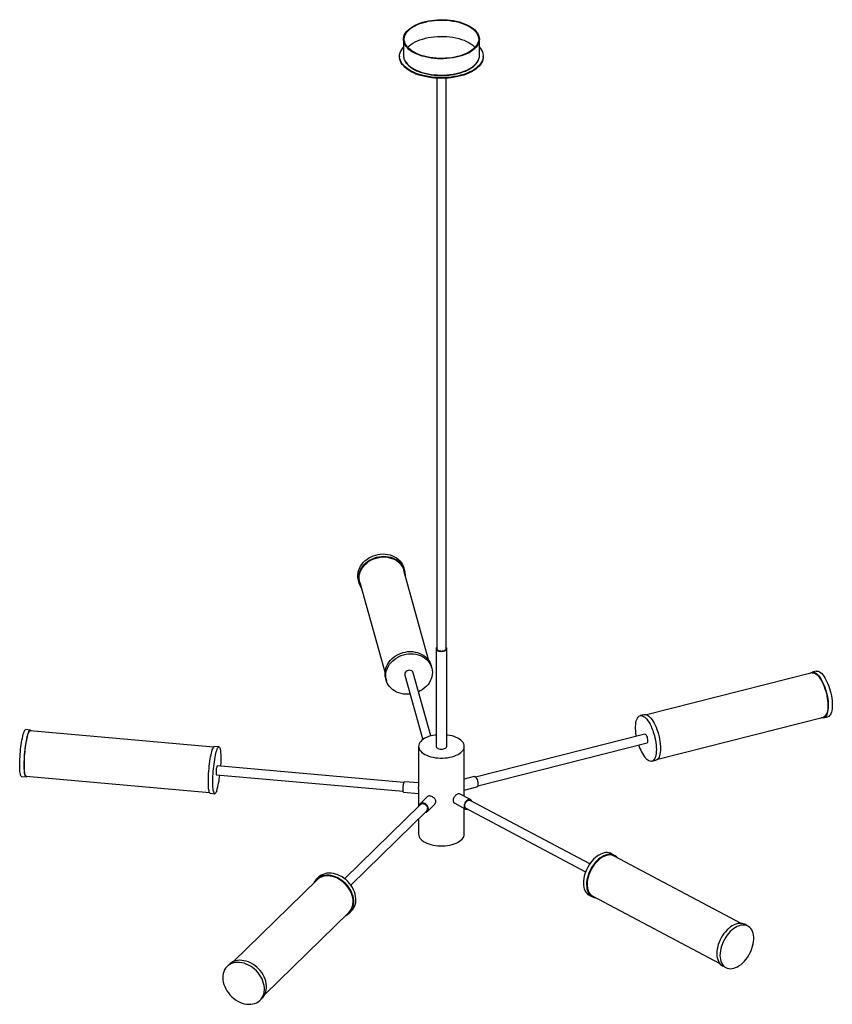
# Paper-space layout '_Trimétrica' of a CAD drawing. Header units: millimetres. Extents: x -555 to 514, y -224 to 1072.
import ezdxf

# ---------------------------------------------------------------- set-up
doc = ezdxf.new("R2010")
doc.units = ezdxf.units.MM

psp = doc.layouts.new('_Trimétrica')

# ---------------------------------------------------------------- linework, layer by layer
at = {"color": 7, "linetype": 'Continuous', "lineweight": 25}
for p, q in [((-50, 1046.6), (-50, 1025.2)), ((50, 1025.2), (50, 1046.6)), ((-55, 1024.3), (-55, 1023.5)), ((55, 1023.5), (55, 1024.3)), ((-6, 995.3), (-6, 244.3)), ((6, 244.3), (6, 995.3)), ((-48.7, 347.6), (-49.5, 350.7)), ((-16.4, 228.3), (-49.6, 347.3)), ((-109.3, 334), (-108.4, 330.9)), ((-107.4, 331.2), (-74.2, 212.2)), ((-7, 244.3), (-7, 115.7)), ((7, 115.7), (7, 244.3)), ((-12.8, 219.1), (-13.7, 222.2)), ((-48.3, 209.2), (-24.7, 124.5)), ((-13.9, 129.4), (-37.1, 212.4)), ((488, 212.4), (270.1, 157.2)), ((493.1, 214.7), (487.8, 213.3)), ((-73.4, 205.5), (-72.5, 202.5)), ((267, 157.4), (261.6, 156.1)), ((284.8, 99), (502.7, 154.2)), ((503, 153.2), (508.4, 154.6)), ((-541.2, 137.2), (-547.1, 137.8)), ((-300, 114.7), (-541.2, 136.2)), ((267.8, 131.7), (44.8, 75.2)), ((47.7, 63.9), (270.7, 120.4)), ((-292.9, 115.1), (-298.8, 115.6)), ((-30, 115.7), (-30, 61.8)), ((30, 49.9), (30, 115.7)), ((276.8, 96), (282.2, 97.3)), ((-296.1, 78.4), (-50.3, 56.5)), ((-49.3, 68.1), (-295.1, 90)), ((-552.6, 76), (-546.7, 75.5)), ((-546.6, 76.5), (-305.3, 55)), ((-30, 67.6), (-48.6, 69.2)), ((43.2, 76), (30, 72.7)), ((-304.3, 53.9), (-298.4, 53.3)), ((-49.9, 55.3), (-30, 53.5)), ((-30, 53.8), (-30, 36.8)), ((38.1, 45.6), (23.9, 53.1)), ((30, 58.2), (46.6, 62.4)), ((-27.4, 39.3), (-127.6, -58.5)), ((-18.7, 49.4), (-28.2, 40.1)), ((-18.4, 30.1), (-8.9, 39.4)), ((17.4, 40.7), (31.6, 33.2)), ((195.3, -39), (37.6, 44.6)), ((-119.4, -66.9), (-19.2, 30.9)), ((30, 0), (30, 34)), ((32.1, 34.2), (189.8, -49.4)), ((-30, 20.4), (-30, 0)), ((227.8, -27.8), (223.6, -25.6)), ((394.5, -117.3), (227.3, -28.7)), ((-163.8, -60.1), (-274.3, -168)), ((-161.7, -56.6), (-164.5, -59.3)), ((194.6, -80.3), (198.7, -82.6)), ((199.2, -81.7), (366.4, -170.3)), ((-232.4, -210.9), (-121.9, -103)), ((-121.2, -103.7), (-118.4, -101)), ((403.4, -120.9), (399.2, -118.6)), ((-279.3, -171.4), (-282.1, -174.1)), ((370.2, -173.4), (374.4, -175.6)), ((-238.8, -218.5), (-236, -215.8))]:
    psp.add_line(p, q, dxfattribs=at)
at = {"color": 7, "linetype": 'Continuous', "lineweight": 25, "flags": 128}
for points in [[(23.3, 1069.4), (27, 1068.3), (30.4, 1067.1), (33.6, 1065.7), (36.6, 1064.2), (39.3, 1062.5), (41.8, 1060.8), (43.9, 1058.9), (45.8, 1057), (47.3, 1055), (48.5, 1052.9), (49.3, 1050.8), (49.8, 1048.7), (50, 1046.5), (49.8, 1044.3), (49.3, 1042.2), (48.4, 1040.1), (47.2, 1038), (45.6, 1036), (43.7, 1034.1), (41.5, 1032.3), (39.1, 1030.5), (36.3, 1028.9), (33.3, 1027.4), (30.1, 1026), (26.6, 1024.8), (23, 1023.7), (19.2, 1022.8), (15.3, 1022.1), (11.2, 1021.5), (7.1, 1021.1), (2.9, 1020.9), (-1.2, 1020.9), (-5.4, 1021), (-9.6, 1021.3), (-13.6, 1021.8), (-17.6, 1022.5), (-21.5, 1023.3), (-25.2, 1024.3), (-28.7, 1025.5), (-32, 1026.8), (-35.1, 1028.3), (-38, 1029.8), (-40.6, 1031.5), (-42.9, 1033.3), (-44.9, 1035.2), (-46.6, 1037.2), (-47.9, 1039.3), (-48.9, 1041.3), (-49.6, 1043.5), (-50, 1045.6), (-49.9, 1047.8), (-49.6, 1049.9), (-48.9, 1052.1), (-47.8, 1054.1), (-46.4, 1056.2), (-44.7, 1058.1), (-42.7, 1060), (-40.3, 1061.8), (-37.7, 1063.5), (-34.8, 1065.1), (-31.7, 1066.5), (-28.4, 1067.8), (-24.8, 1069), (-21.1, 1069.9), (-17.2, 1070.8), (-13.3, 1071.4), (-9.2, 1071.9), (-5, 1072.2), (-0.9, 1072.3), (3.3, 1072.3), (7.5, 1072.1), (11.6, 1071.7), (15.6, 1071.1), (19.6, 1070.3), (23.3, 1069.4)], [(22.9, 1068.9), (26.5, 1067.8), (29.9, 1066.6), (33.1, 1065.2), (36, 1063.7), (38.7, 1062.1), (41.1, 1060.3), (43.2, 1058.5), (45, 1056.6), (46.5, 1054.6), (47.6, 1052.5), (48.4, 1050.4), (48.9, 1048.3), (49, 1046.1), (48.7, 1044), (48.1, 1041.9), (47.2, 1039.8), (45.9, 1037.8), (44.3, 1035.8), (42.3, 1033.9), (40.1, 1032.1), (37.5, 1030.4), (34.7, 1028.8), (31.7, 1027.4), (28.4, 1026), (24.9, 1024.9), (21.2, 1023.9), (17.4, 1023), (13.5, 1022.3), (9.4, 1021.8), (5.3, 1021.5), (1.2, 1021.4), (-3, 1021.4), (-7.1, 1021.6), (-11.2, 1022), (-15.2, 1022.6), (-19.1, 1023.4), (-22.9, 1024.3), (-26.5, 1025.4), (-29.9, 1026.6), (-33.1, 1028), (-36, 1029.5), (-38.7, 1031.1), (-41.1, 1032.9), (-43.2, 1034.7), (-45, 1036.6), (-46.5, 1038.6), (-47.6, 1040.7), (-48.4, 1042.8), (-48.9, 1044.9), (-49, 1047.1), (-48.7, 1049.2), (-48.1, 1051.3), (-47.2, 1053.4), (-45.9, 1055.4), (-44.3, 1057.4), (-42.3, 1059.3), (-40.1, 1061.1), (-37.5, 1062.8), (-34.7, 1064.4), (-31.7, 1065.9), (-28.4, 1067.2), (-24.9, 1068.3), (-21.2, 1069.3), (-17.4, 1070.2), (-13.5, 1070.9), (-9.4, 1071.4), (-5.3, 1071.7), (-1.2, 1071.8), (3, 1071.8), (7.1, 1071.6), (11.2, 1071.2), (15.2, 1070.6), (19.1, 1069.8), (22.9, 1068.9)], [(-44.4, 1035.9), (-44.3, 1036), (-42.3, 1037.9), (-40.1, 1039.7), (-37.5, 1041.4), (-34.7, 1043), (-31.7, 1044.4), (-28.4, 1045.7), (-24.9, 1046.9), (-21.2, 1047.9), (-17.4, 1048.8), (-13.5, 1049.4), (-9.4, 1049.9), (-5.3, 1050.3), (-1.2, 1050.4), (3, 1050.4), (7.1, 1050.1), (11.2, 1049.7), (15.2, 1049.2), (19.1, 1048.4), (22.9, 1047.5)], [(22.9, 1047.5), (26.5, 1046.4), (29.9, 1045.2), (33.1, 1043.8), (36, 1042.3), (38.7, 1040.7), (41.1, 1038.9), (43.2, 1037.1), (44.4, 1035.9)], [(50, 1036.1), (51.5, 1034.3), (52.9, 1032.1), (53.9, 1029.9), (54.6, 1027.7), (55, 1025.4), (55, 1023.1), (54.6, 1020.8), (53.9, 1018.6), (52.8, 1016.4), (51.4, 1014.2), (49.6, 1012.1), (47.6, 1010.1), (45.2, 1008.2), (42.5, 1006.4), (39.6, 1004.6), (36.4, 1003.1), (32.9, 1001.6), (29.3, 1000.3), (25.5, 999.2), (21.4, 998.2), (17.3, 997.4), (13, 996.8), (8.7, 996.3), (4.3, 996.1), (-0.1, 996), (-4.5, 996.1), (-8.9, 996.4), (-13.3, 996.8), (-17.5, 997.5), (-21.7, 998.3), (-25.7, 999.3), (-29.5, 1000.4), (-33.1, 1001.7), (-36.6, 1003.2), (-39.8, 1004.7), (-42.7, 1006.4), (-45.3, 1008.3), (-47.7, 1010.2), (-49.7, 1012.2), (-51.5, 1014.3), (-52.9, 1016.5), (-53.9, 1018.7), (-54.6, 1021), (-55, 1023.2), (-55, 1025.5), (-54.6, 1027.8), (-53.9, 1030), (-52.8, 1032.3), (-51.4, 1034.4), (-50, 1036.1)], [(55, 1023.5), (55, 1022.3), (54.6, 1020), (53.9, 1017.7), (52.8, 1015.5), (51.4, 1013.4), (49.6, 1011.3), (47.6, 1009.2), (45.2, 1007.3), (42.5, 1005.5), (39.6, 1003.8), (36.4, 1002.2), (32.9, 1000.8), (29.3, 999.5), (25.5, 998.3), (21.4, 997.4), (17.3, 996.6), (13, 995.9), (8.7, 995.5), (4.3, 995.2), (-0.1, 995.1), (-4.5, 995.2), (-8.9, 995.5), (-13.3, 996), (-17.5, 996.6), (-21.7, 997.4), (-25.7, 998.4), (-29.5, 999.5), (-33.1, 1000.8), (-36.6, 1002.3), (-39.8, 1003.9), (-42.7, 1005.6), (-45.3, 1007.4), (-47.7, 1009.3), (-49.7, 1011.4), (-51.5, 1013.5), (-52.9, 1015.6), (-53.9, 1017.9), (-54.6, 1020.1), (-55, 1022.4), (-55, 1023.5)], [(-109.3, 334), (-109.7, 336), (-110, 338.8), (-110, 341.6), (-109.7, 344.4), (-109, 347.3), (-107.9, 350), (-106.6, 352.7), (-104.9, 355.2), (-102.9, 357.6), (-100.7, 359.9), (-98.2, 361.9), (-95.5, 363.7), (-92.7, 365.3), (-89.7, 366.6), (-86.5, 367.6), (-83.3, 368.4), (-80.1, 368.8), (-76.8, 369), (-73.6, 368.8), (-70.4, 368.4), (-67.3, 367.7), (-64.4, 366.6), (-61.6, 365.3), (-59.1, 363.7), (-56.7, 361.9), (-54.7, 359.9), (-52.9, 357.7), (-51.4, 355.3), (-50.2, 352.7), (-49.5, 350.7)], [(-105.7, 324.8), (-105.8, 325.1), (-107.2, 327.6), (-108.2, 330.2), (-108.9, 332.9), (-109.2, 335.7), (-109.2, 338.5), (-108.8, 341.4), (-108.1, 344.2), (-107.1, 347), (-105.7, 349.6), (-104, 352.2), (-102.1, 354.6), (-99.8, 356.8), (-97.4, 358.9), (-94.7, 360.7), (-91.8, 362.2), (-88.8, 363.5), (-85.7, 364.6), (-82.5, 365.3), (-79.2, 365.8), (-75.9, 365.9), (-72.7, 365.8), (-69.5, 365.3), (-66.5, 364.6), (-63.5, 363.6), (-60.8, 362.3), (-58.2, 360.7), (-55.9, 358.9), (-53.8, 356.8), (-52, 354.6), (-50.5, 352.2), (-49.4, 349.7), (-48.5, 347), (-48, 344.2), (-47.9, 341.4), (-47.9, 340.9)], [(-107.4, 331.2), (-108, 333.7), (-108.2, 336.5), (-108.1, 339.3), (-107.7, 342.1), (-106.9, 344.8), (-105.8, 347.5), (-104.3, 350.1), (-102.6, 352.6), (-100.6, 354.9), (-98.3, 357), (-95.8, 358.9), (-93, 360.6), (-90.2, 362.1), (-87.1, 363.2), (-84, 364.1), (-80.8, 364.7), (-77.6, 365), (-74.4, 365), (-71.2, 364.7), (-68.2, 364.1), (-65.2, 363.2), (-62.4, 362.1), (-59.8, 360.6), (-57.5, 358.9), (-55.3, 357), (-53.5, 354.9), (-51.9, 352.6), (-50.6, 350.1), (-49.7, 347.5), (-49.6, 347.3)], [(-73.4, 205.5), (-73.9, 207.5), (-74.2, 210.3), (-74.2, 213.1), (-73.8, 216), (-73.1, 218.8), (-72.1, 221.5), (-70.7, 224.2), (-69, 226.8), (-67.1, 229.2), (-64.8, 231.4), (-62.4, 233.4), (-59.7, 235.3), (-56.8, 236.8), (-53.8, 238.1), (-50.7, 239.2), (-47.5, 239.9), (-44.2, 240.4), (-40.9, 240.5), (-37.7, 240.4), (-34.5, 239.9), (-31.5, 239.2), (-28.5, 238.1), (-25.8, 236.8), (-23.2, 235.3), (-20.9, 233.5), (-18.8, 231.4), (-17, 229.2), (-15.5, 226.8), (-14.4, 224.2), (-13.7, 222.2)], [(-41.4, 184.3), (-43.7, 184.2), (-46.9, 184.2), (-50.1, 184.5), (-53.2, 185.1), (-56.2, 186), (-59.1, 187.1), (-61.8, 188.6), (-64.2, 190.3), (-66.4, 192.2), (-68.3, 194.3), (-70, 196.6), (-71.3, 199.1), (-72.3, 201.7), (-73, 204.5), (-73.3, 207.2), (-73.3, 210.1), (-73, 212.9), (-72.2, 215.7), (-71.2, 218.5), (-69.8, 221.2), (-68.2, 223.7), (-66.2, 226.1), (-64, 228.3), (-61.5, 230.4), (-58.8, 232.2), (-56, 233.8), (-53, 235.1), (-49.8, 236.1), (-46.6, 236.9), (-43.4, 237.3), (-40.1, 237.5), (-36.9, 237.3), (-33.7, 236.9), (-30.6, 236.1), (-27.7, 235.1), (-24.9, 233.8), (-22.4, 232.2), (-20, 230.4), (-18, 228.4), (-16.2, 226.1), (-14.7, 223.7), (-13.5, 221.2), (-12.7, 218.5), (-12.2, 215.8), (-12, 212.9), (-12.2, 210.1), (-12.7, 207.3), (-13.6, 204.5), (-14.8, 201.8), (-16.3, 199.1), (-18.1, 196.7), (-20.2, 194.3), (-22.6, 192.2), (-25.2, 190.3), (-27.9, 188.6), (-30.1, 187.5)], [(-6, 246.1), (-6.2, 246), (-6.8, 245.2), (-7, 244.4), (-6.9, 243.6), (-6.4, 242.8), (-5.6, 242.1), (-4.6, 241.6), (-3.3, 241.1)], [(-6, 244.3), (-6, 244), (-5.7, 243.3), (-5, 242.6), (-4, 242), (-2.8, 241.6)], [(-3.3, 241.1), (-1.8, 240.8), (-0.3, 240.7), (1.3, 240.8), (2.8, 241), (4.2, 241.4), (5.3, 241.9), (6.2, 242.6), (6.8, 243.4), (7, 244.2), (6.9, 245), (6.4, 245.7), (6, 246.1)], [(-2.8, 241.6), (-1.4, 241.3), (0.1, 241.2), (1.6, 241.3), (3, 241.6), (4.2, 242.1), (5.1, 242.7), (5.7, 243.4), (6, 244.2), (6, 244.3)], [(-42.5, 215.8), (-43.9, 215.6), (-45.3, 215.1), (-46.5, 214.3), (-47.5, 213.3), (-48.1, 212.1), (-48.4, 210.8), (-48.4, 209.6), (-48.3, 209.2)], [(485.1, 211.6), (485.9, 212.4), (487, 213.1), (488.2, 213.4), (489.5, 213.4), (490.8, 213.1), (492.2, 212.5), (493.6, 211.5), (495.1, 210.2), (496.5, 208.6), (498, 206.7), (499.4, 204.5), (500.8, 202.1), (502.1, 199.5), (503.3, 196.7), (504.4, 193.7), (505.5, 190.6), (506.4, 187.5), (507.2, 184.3), (507.9, 181.1), (508.4, 177.9), (508.8, 174.8), (509, 171.7), (509, 168.8), (509, 166.1), (508.7, 163.6), (508.3, 161.2), (507.8, 159.2), (507.1, 157.4), (506.3, 155.9), (505.4, 154.7), (504.3, 153.8), (503.2, 153.3), (501.9, 153.1), (500.6, 153.3), (499.9, 153.5)], [(488, 212.4), (488.9, 212.5), (490.2, 212.4), (491.5, 211.9), (492.9, 211.1), (494.4, 210), (495.8, 208.6), (497.2, 206.8), (498.6, 204.8), (500, 202.5), (501.3, 200.1), (502.5, 197.4), (503.7, 194.5), (504.8, 191.5), (505.7, 188.5), (506.6, 185.3), (507.3, 182.2), (507.8, 179), (508.2, 175.9), (508.5, 172.9), (508.6, 170), (508.6, 167.3), (508.4, 164.7), (508, 162.4), (507.5, 160.3), (506.9, 158.5), (506.1, 157), (505.2, 155.8), (504.2, 154.9), (503, 154.3), (502.7, 154.2)], [(493.1, 214.7), (493.6, 214.8), (494.8, 214.8), (496.2, 214.5), (497.6, 213.8), (499, 212.8), (500.5, 211.5), (501.9, 209.9), (503.4, 208), (504.8, 205.9), (506.1, 203.4), (507.4, 200.8), (508.7, 198), (509.8, 195.1), (510.9, 192), (511.8, 188.9), (512.6, 185.7), (513.2, 182.4), (513.8, 179.3), (514.1, 176.1), (514.4, 173.1), (514.4, 170.2), (514.3, 167.5), (514.1, 164.9), (513.7, 162.6), (513.2, 160.5), (512.5, 158.7), (511.7, 157.2), (510.8, 156.1), (509.7, 155.2), (508.6, 154.7), (508.4, 154.6)], [(256.6, 128.9), (256.5, 129.8), (256, 133), (255.7, 136.1), (255.6, 139.1), (255.6, 141.9), (255.7, 144.5), (256, 146.9), (256.5, 149.1), (257.1, 151.1), (257.9, 152.7), (258.7, 154.1), (259.7, 155.1), (260.8, 155.8), (262, 156.2), (263.3, 156.2), (264.6, 155.9), (266, 155.2), (267.5, 154.2), (268.9, 152.9), (270.4, 151.3), (271.8, 149.4), (273.2, 147.2), (274.6, 144.8), (275.9, 142.2), (277.1, 139.4), (278.3, 136.5), (279.3, 133.4), (280.2, 130.2), (281, 127), (281.7, 123.8), (282.2, 120.6), (282.6, 117.5), (282.8, 114.5), (282.9, 111.6), (282.8, 108.8), (282.6, 106.3), (282.2, 104), (281.7, 101.9), (281, 100.1), (280.2, 98.6), (279.2, 97.4), (278.2, 96.6), (277, 96), (275.8, 95.8), (274.5, 96), (273.1, 96.5), (271.7, 97.3), (270.2, 98.5), (268.8, 99.9), (268.8, 99.9)], [(267, 157.4), (267.4, 157.5), (268.7, 157.5), (270, 157.2), (271.4, 156.6), (272.9, 155.6), (274.3, 154.3), (275.8, 152.7), (277.2, 150.8), (278.6, 148.6), (280, 146.2), (281.3, 143.6), (282.5, 140.8), (283.7, 137.8), (284.7, 134.7), (285.6, 131.6), (286.4, 128.4), (287.1, 125.2), (287.6, 122), (288, 118.9), (288.2, 115.8), (288.3, 112.9), (288.2, 110.2), (288, 107.7), (287.6, 105.3), (287, 103.3), (286.4, 101.5), (285.5, 100), (284.6, 98.8), (283.6, 97.9), (282.4, 97.4), (282.2, 97.3)], [(-552.6, 76), (-552.7, 76), (-553.1, 76.3), (-553.5, 76.9), (-553.9, 77.9), (-554.2, 79.1), (-554.5, 80.7), (-554.8, 82.6), (-554.9, 84.8), (-555, 87.2), (-555.1, 89.9), (-555.1, 92.7), (-555, 95.7), (-554.9, 98.8), (-554.7, 102), (-554.5, 105.3), (-554.2, 108.6), (-553.9, 111.9), (-553.5, 115.1), (-553.1, 118.2), (-552.6, 121.2), (-552.1, 124), (-551.6, 126.6), (-551.1, 129.1), (-550.5, 131.2), (-549.9, 133.1), (-549.4, 134.7), (-548.8, 136), (-548.3, 136.9), (-547.7, 137.5), (-547.2, 137.7), (-547.1, 137.8)], [(-545.4, 76.4), (-545.7, 76), (-546.2, 75.6), (-546.7, 75.5), (-547.2, 75.8), (-547.6, 76.4), (-548, 77.3), (-548.3, 78.6), (-548.6, 80.2), (-548.8, 82.1), (-549, 84.3), (-549.1, 86.7), (-549.2, 89.3), (-549.2, 92.2), (-549.1, 95.2), (-549, 98.3), (-548.8, 101.5), (-548.6, 104.8), (-548.3, 108.1), (-548, 111.3), (-547.6, 114.6), (-547.2, 117.7), (-546.7, 120.7), (-546.2, 123.5), (-545.7, 126.1), (-545.1, 128.5), (-544.6, 130.7), (-544, 132.6), (-543.5, 134.2), (-542.9, 135.4), (-542.4, 136.4), (-541.8, 137), (-541.3, 137.2), (-540.9, 137.1), (-540.4, 136.7), (-540.1, 136.1)], [(-546.6, 76.5), (-546.7, 76.5), (-547.1, 76.8), (-547.5, 77.4), (-547.9, 78.4), (-548.2, 79.7), (-548.5, 81.4), (-548.7, 83.3), (-548.9, 85.5), (-549, 87.9), (-549, 90.5), (-549, 93.4), (-548.9, 96.4), (-548.8, 99.5), (-548.6, 102.7), (-548.4, 105.9), (-548.1, 109.1), (-547.7, 112.3), (-547.3, 115.4), (-546.9, 118.5), (-546.4, 121.4), (-545.9, 124.1), (-545.4, 126.6), (-544.9, 128.8), (-544.3, 130.8), (-543.8, 132.5), (-543.2, 133.9), (-542.7, 135), (-542.1, 135.8), (-541.6, 136.2), (-541.2, 136.2)], [(-7, 130.7), (-8.1, 130.6), (-11.2, 130.1), (-14.1, 129.4), (-16.9, 128.5), (-19.5, 127.5), (-21.8, 126.3), (-23.9, 125), (-25.7, 123.7), (-27.3, 122.2), (-28.4, 120.6), (-29.3, 119), (-29.8, 117.4), (-30, 115.7), (-29.8, 114), (-29.3, 112.4), (-28.4, 110.8), (-27.2, 109.2), (-25.7, 107.7), (-23.8, 106.3), (-21.7, 105.1), (-19.4, 103.9), (-16.8, 102.9), (-14, 102.1)], [(-14, 102.1), (-11.1, 101.4), (-8, 100.8), (-4.8, 100.5), (-1.6, 100.3), (1.7, 100.3), (4.9, 100.5), (8.1, 100.8), (11.2, 101.4), (14.1, 102.1), (16.9, 102.9), (19.5, 104), (21.8, 105.1), (23.9, 106.4), (25.7, 107.8), (27.3, 109.3), (28.4, 110.8), (29.3, 112.4), (29.8, 114.1), (30, 115.7), (29.8, 117.4), (29.3, 119.1), (28.4, 120.7), (27.2, 122.2), (25.7, 123.7), (23.8, 125.1), (21.7, 126.4), (19.4, 127.5), (16.8, 128.5), (14, 129.4), (11.1, 130.1), (8, 130.6), (7, 130.7)], [(270.7, 120.4), (270.7, 120.4), (271.2, 120.7), (271.5, 121.3), (271.7, 122.3), (271.8, 123.5), (271.7, 124.8), (271.4, 126.3), (271, 127.7), (270.5, 129), (269.9, 130.1), (269.3, 131)], [(-304.3, 53.9), (-304.3, 53.9), (-304.8, 54.1), (-305.2, 54.8), (-305.6, 55.7), (-305.9, 57), (-306.2, 58.6), (-306.5, 60.5), (-306.6, 62.7), (-306.7, 65.1), (-306.8, 67.7), (-306.8, 70.6), (-306.7, 73.6), (-306.6, 76.7), (-306.4, 79.9), (-306.2, 83.2), (-305.9, 86.5), (-305.6, 89.7), (-305.2, 92.9), (-304.8, 96.1), (-304.3, 99.1), (-303.8, 101.9), (-303.3, 104.5), (-302.7, 106.9), (-302.2, 109.1), (-301.6, 111), (-301.1, 112.5), (-300.5, 113.8), (-300, 114.8), (-299.4, 115.4), (-298.9, 115.6), (-298.8, 115.6)], [(-295.8, 57.2), (-296.3, 55.7), (-296.9, 54.6), (-297.4, 53.9), (-297.9, 53.4), (-298.4, 53.3), (-298.9, 53.6), (-299.3, 54.2), (-299.7, 55.2), (-300, 56.5), (-300.3, 58.1), (-300.5, 60), (-300.7, 62.1), (-300.8, 64.6), (-300.9, 67.2), (-300.9, 70), (-300.8, 73), (-300.7, 76.2), (-300.5, 79.4), (-300.3, 82.7), (-300, 85.9), (-299.7, 89.2), (-299.3, 92.4), (-298.8, 95.5), (-298.4, 98.5), (-297.9, 101.4), (-297.4, 104), (-296.8, 106.4), (-296.3, 108.6), (-295.7, 110.4), (-295.2, 112), (-294.6, 113.3), (-294.1, 114.2), (-293.5, 114.8), (-293, 115.1), (-292.5, 115), (-292.1, 114.5), (-291.7, 113.8), (-291.3, 112.6), (-291, 111.2), (-290.8, 109.4), (-290.6, 107.4), (-290.4, 105.1), (-290.3, 102.6), (-290.3, 99.8), (-290.4, 96.9), (-290.4, 93.8), (-290.6, 90.7), (-290.7, 89.6)], [(-7, 115.7), (-6.9, 115), (-6.4, 114.3), (-5.6, 113.6), (-4.6, 113), (-3.3, 112.5)], [(-3.3, 112.5), (-1.8, 112.2), (-0.3, 112.1), (1.3, 112.2), (2.8, 112.4), (4.2, 112.8), (5.3, 113.4), (6.2, 114), (6.8, 114.8), (7, 115.6), (7, 115.7)], [(-295.6, 89.3), (-295.8, 88.5), (-296.1, 87.3), (-296.3, 86), (-296.4, 84.6), (-296.5, 83.1), (-296.6, 81.7), (-296.6, 80.5), (-296.5, 79.5), (-296.4, 78.8), (-296.2, 78.4), (-296.1, 78.4)], [(-295.1, 90), (-295.1, 90), (-295.3, 89.9), (-295.6, 89.3)], [(-50.5, 58.7), (-50.4, 60.1), (-50.3, 61.7), (-50.2, 63.2), (-50, 64.7), (-49.8, 66.1), (-49.5, 67.3), (-49.3, 68.3), (-49, 68.9), (-48.7, 69.2), (-48.6, 69.2)], [(43.2, 76), (43.5, 76), (44.2, 75.8), (44.9, 75.2), (45.6, 74.4), (46.2, 73.2), (46.8, 71.9), (47.3, 70.4), (47.7, 68.9), (47.9, 67.4), (48, 66), (47.9, 64.7), (47.7, 63.7), (47.3, 62.9), (46.8, 62.5), (46.6, 62.4)], [(-49.9, 55.3), (-50, 55.3), (-50.2, 55.7), (-50.3, 56.4), (-50.4, 57.5), (-50.5, 58.7)], [(-17.1, 33.4), (-17.3, 34.8), (-17.8, 36.2), (-18.5, 37.5), (-19.5, 38.7), (-20.6, 39.8), (-22, 40.6), (-23.3, 41.1), (-24.7, 41.3), (-26, 41.2), (-27.2, 40.8), (-28.2, 40.1), (-28.9, 39.2), (-29.4, 38.1), (-29.5, 37.2)], [(-27.4, 39.3), (-26.8, 39.8), (-25.7, 40.2), (-24.5, 40.3), (-23.2, 40.1), (-21.9, 39.5), (-20.7, 38.7), (-19.7, 37.6), (-18.9, 36.4), (-18.4, 35.1), (-18.2, 33.8)], [(39.7, 43.5), (39.4, 44.3), (38.8, 45.1), (38, 45.6), (37, 45.9), (36, 45.8), (34.8, 45.4), (33.7, 44.7), (32.7, 43.7), (31.7, 42.5), (30.9, 41.2), (30.3, 39.7), (30, 38.3), (29.8, 36.9), (30, 35.6), (30.3, 34.5), (30.9, 33.7), (31.7, 33.1), (32.7, 32.9), (33.7, 33), (34.2, 33.1)], [(32.1, 34.2), (31.5, 34.7), (31, 35.5), (30.7, 36.5), (30.7, 37.8), (30.9, 39.1), (31.4, 40.5), (32.1, 41.8), (32.9, 42.9), (33.9, 43.8), (35, 44.5), (36, 44.8), (37, 44.8), (37.6, 44.6)], [(-30, 0), (-30, 0), (-29.8, -1.7), (-29.3, -3.4), (-28.4, -5), (-27.2, -6.5), (-25.7, -8), (-23.8, -9.4), (-21.7, -10.6), (-19.4, -11.8), (-16.8, -12.8), (-14, -13.7)], [(-14, -13.7), (-11.1, -14.4), (-8, -14.9), (-4.8, -15.3), (-1.6, -15.4), (1.7, -15.4), (4.9, -15.2), (8.1, -14.9), (11.2, -14.3), (14.1, -13.6), (16.9, -12.8), (19.5, -11.8), (21.8, -10.6), (23.9, -9.3), (25.7, -7.9), (27.3, -6.5), (28.4, -4.9), (29.3, -3.3), (29.8, -1.6), (30, 0)], [(223.6, -25.6), (222.7, -25.1), (220.8, -24.5), (218.7, -24.2), (216.5, -24.2), (214.2, -24.5), (211.9, -25.2), (209.6, -26.1), (207.2, -27.4), (204.8, -29), (202.6, -30.8), (200.3, -32.9), (198.2, -35.2), (196.2, -37.7), (194.4, -40.4), (192.7, -43.2), (191.2, -46.2), (189.9, -49.2), (188.8, -52.2), (187.9, -55.3), (187.3, -58.3), (187, -61.3), (186.8, -64.2), (187, -67), (187.4, -69.6), (188, -72), (188.9, -74.2), (190, -76.1), (191.3, -77.8), (192.8, -79.2), (194.5, -80.3), (194.6, -80.3)], [(231.5, -30.9), (230.3, -29.6), (228.7, -28.3), (226.9, -27.4), (225, -26.7), (222.9, -26.4), (220.7, -26.4), (218.4, -26.7), (216.1, -27.4), (213.7, -28.4), (211.4, -29.6), (209, -31.2), (206.7, -33), (204.5, -35.1), (202.4, -37.4), (200.4, -39.9), (198.5, -42.6), (196.8, -45.4), (195.3, -48.4), (194, -51.4), (193, -54.5), (192.1, -57.5), (191.5, -60.6), (191.1, -63.5), (191, -66.4), (191.2, -69.2), (191.5, -71.8), (192.2, -74.2), (193.1, -76.4), (194.2, -78.3), (195.5, -80), (197, -81.4), (198.7, -82.5), (200.6, -83.3), (202.6, -83.8), (203.4, -83.9)], [(227.3, -28.7), (225.7, -28), (223.8, -27.5), (221.7, -27.3), (219.5, -27.4), (217.2, -27.9), (214.9, -28.7), (212.6, -29.8), (210.3, -31.2), (208, -32.9), (205.7, -34.8), (203.6, -37), (201.6, -39.4), (199.7, -42), (198, -44.7), (196.4, -47.6), (195.1, -50.5), (193.9, -53.5), (193, -56.5), (192.4, -59.5), (191.9, -62.5), (191.7, -65.3), (191.8, -68.1), (192.1, -70.7), (192.7, -73.1), (193.5, -75.3), (194.6, -77.3), (195.8, -79), (197.3, -80.4), (199, -81.5), (199.2, -81.7)], [(-118.4, -101), (-117.1, -99.6), (-115.6, -97.6), (-114.4, -95.3), (-113.5, -92.9), (-112.9, -90.3), (-112.6, -87.5), (-112.6, -84.7), (-113, -81.8), (-113.6, -78.9), (-114.5, -75.9), (-115.7, -73), (-117.2, -70.2), (-119, -67.4), (-121, -64.8), (-123.2, -62.4), (-125.6, -60.1), (-128.1, -58.1), (-130.8, -56.2), (-133.6, -54.7), (-136.5, -53.4), (-139.4, -52.4), (-142.3, -51.7), (-145.2, -51.3), (-148.1, -51.2), (-150.8, -51.4), (-153.4, -52), (-155.9, -52.8), (-158.2, -53.9), (-160.2, -55.4), (-161.7, -56.6)], [(-126.1, -107.1), (-125.8, -107), (-123.6, -105.7), (-121.6, -104.1), (-119.9, -102.3), (-118.4, -100.3), (-117.2, -98), (-116.3, -95.6), (-115.7, -93), (-115.4, -90.3), (-115.4, -87.4), (-115.8, -84.5), (-116.4, -81.6), (-117.3, -78.7), (-118.5, -75.8), (-120, -72.9), (-121.8, -70.2), (-123.8, -67.6), (-126, -65.1), (-128.4, -62.9), (-130.9, -60.8), (-133.6, -59), (-136.4, -57.4), (-139.3, -56.1), (-142.2, -55.1), (-145.1, -54.4), (-148, -54), (-150.9, -53.9), (-153.6, -54.2), (-156.2, -54.7), (-158.7, -55.5), (-161, -56.7), (-163, -58.1), (-164.9, -59.8), (-166.5, -61.7), (-167.8, -63.9), (-168, -64.2)], [(-121.9, -103), (-120.4, -101.4), (-119, -99.3), (-117.9, -97.1), (-117, -94.6), (-116.5, -92), (-116.3, -89.3), (-116.4, -86.5), (-116.8, -83.6), (-117.5, -80.8), (-118.5, -77.9), (-119.8, -75), (-121.3, -72.3), (-123.1, -69.6), (-125.2, -67.1), (-127.4, -64.8), (-129.9, -62.6), (-132.4, -60.7), (-135.1, -59), (-137.9, -57.6), (-140.8, -56.4), (-143.6, -55.6), (-146.5, -55.1), (-149.3, -54.8), (-152.1, -54.9), (-154.7, -55.3), (-157.2, -56), (-159.5, -57), (-161.7, -58.3), (-163.6, -59.9), (-163.8, -60.1)], [(399.2, -118.6), (398.3, -118.2), (396.4, -117.6), (394.3, -117.3), (392.1, -117.3), (389.9, -117.6), (387.5, -118.3), (385.2, -119.2), (382.8, -120.5), (380.5, -122.1), (378.2, -123.9), (376, -126), (373.8, -128.3), (371.8, -130.8), (370, -133.5), (368.3, -136.3), (366.8, -139.2), (365.5, -142.3), (364.4, -145.3), (363.6, -148.4), (362.9, -151.4), (362.6, -154.4), (362.5, -157.3), (362.6, -160), (363, -162.6), (363.6, -165), (364.5, -167.2), (365.6, -169.2), (366.9, -170.9), (368.4, -172.3), (370.1, -173.4), (370.2, -173.4)], [(389.6, -174.5), (391.9, -173), (394.3, -171.3), (396.5, -169.4), (398.7, -167.2), (400.8, -164.8), (402.7, -162.2), (404.5, -159.4), (406.1, -156.5), (407.5, -153.5), (408.7, -150.5), (409.6, -147.4), (410.4, -144.4), (410.8, -141.4), (411.1, -138.4), (411.1, -135.6), (410.8, -132.9), (410.3, -130.4), (409.5, -128.1), (408.6, -126), (407.3, -124.2), (405.9, -122.7), (404.3, -121.4), (402.5, -120.4), (400.6, -119.8), (398.5, -119.5), (396.3, -119.5), (394, -119.8), (391.7, -120.5), (389.4, -121.4), (387, -122.7), (384.7, -124.3), (382.4, -126.1), (380.1, -128.2), (378, -130.5), (376, -133), (374.2, -135.7), (372.5, -138.5), (371, -141.5), (369.7, -144.5), (368.6, -147.5), (367.7, -150.6), (367.1, -153.6), (366.8, -156.6), (366.6, -159.5), (366.8, -162.3), (367.2, -164.9), (367.8, -167.3), (368.7, -169.5), (369.8, -171.4), (371.1, -173.1), (372.6, -174.5), (374.3, -175.6), (376.2, -176.4), (378.2, -176.9), (380.3, -177.1), (382.6, -176.9), (384.9, -176.4), (387.2, -175.6), (389.6, -174.5)], [(-236, -215.8), (-234.7, -214.4), (-233.2, -212.3), (-232, -210.1), (-231.1, -207.6), (-230.5, -205), (-230.2, -202.3), (-230.2, -199.5), (-230.6, -196.6), (-231.2, -193.6), (-232.1, -190.7), (-233.3, -187.8), (-234.8, -185), (-236.6, -182.2), (-238.6, -179.6), (-240.8, -177.2), (-243.2, -174.9), (-245.7, -172.9), (-248.4, -171), (-251.2, -169.5), (-254.1, -168.2), (-257, -167.2), (-259.9, -166.5), (-262.8, -166.1), (-265.7, -166), (-268.4, -166.2), (-271, -166.8), (-273.5, -167.6), (-275.8, -168.7), (-277.9, -170.2), (-279.3, -171.4)], [(-259.6, -223.1), (-256.6, -223.7), (-253.8, -223.9), (-251, -223.8), (-248.3, -223.4), (-245.8, -222.8), (-243.4, -221.8), (-241.2, -220.5), (-239.2, -218.9), (-237.5, -217.1), (-236, -215.1), (-234.8, -212.8), (-233.9, -210.4), (-233.3, -207.8), (-233, -205), (-233, -202.2), (-233.4, -199.3), (-234, -196.4), (-234.9, -193.4), (-236.1, -190.5), (-237.6, -187.7), (-239.4, -185), (-241.4, -182.4), (-243.6, -179.9), (-246, -177.6), (-248.5, -175.6), (-251.2, -173.8), (-254, -172.2), (-256.9, -170.9), (-259.8, -169.9), (-262.7, -169.2), (-265.6, -168.8), (-268.5, -168.7), (-271.2, -169), (-273.8, -169.5), (-276.3, -170.3), (-278.6, -171.5), (-280.7, -172.9), (-282.5, -174.6), (-284.1, -176.5), (-285.4, -178.7), (-286.5, -181), (-287.2, -183.5), (-287.7, -186.2), (-287.8, -189), (-287.7, -191.9), (-287.2, -194.8), (-286.4, -197.7), (-285.3, -200.6), (-284, -203.5), (-282.3, -206.3), (-280.5, -209), (-278.4, -211.5), (-276.1, -213.9), (-273.6, -216), (-271, -218), (-268.2, -219.7), (-265.4, -221.1), (-262.5, -222.3), (-259.6, -223.1)]]:
    psp.add_lwpolyline(points, dxfattribs=at)
at = {"color": 8, "linetype": 'Continuous', "lineweight": 25, "flags": 128}
psp.add_lwpolyline([(-48.9, 1019.7), (-47.9, 1017.8), (-46.6, 1015.8), (-44.9, 1013.8), (-42.9, 1011.9), (-40.6, 1010.1), (-38, 1008.4), (-35.1, 1006.8), (-32, 1005.4), (-28.7, 1004.1), (-25.2, 1002.9), (-21.5, 1001.9), (-17.6, 1001.1), (-13.6, 1000.4), (-9.6, 999.9), (-5.4, 999.6), (-1.2, 999.4), (2.9, 999.5), (7.1, 999.7), (11.2, 1000.1), (15.3, 1000.7), (19.2, 1001.4), (23, 1002.3), (26.6, 1003.4), (30.1, 1004.6), (33.3, 1006), (36.3, 1007.5), (39.1, 1009.1), (41.5, 1010.8), (43.7, 1012.7), (45.6, 1014.6), (47.2, 1016.6), (48.4, 1018.7), (48.7, 1019.4)], dxfattribs=at)
at = {"color": 7, "linetype": 'Continuous', "lineweight": 25}
for centre, radius, start, end in [((-35.9, 1025.3), 14.1, 180.3497, 203.1874), ((36, 1025.2), 14, 335.5314, 359.7396), ((-41.9, 210.7), 5.13, 18.6583, 96.6524), ((268, 130.1), 1.58, 31.5679, 96.1754), ((309.7, 132.8), 52.4, 196.8777, 218.7676), ((-400.8, 88.5), 109.6, 343.3617, 354.4762), ((-21.5, 33.2), 4.37, 272.3454, 2.2341), ((-22, 33.6), 3.83, 315.6148, 3.8511)]:
    psp.add_arc(centre, radius, start, end, dxfattribs=at)
for points, knots in [([(-48.8, 1019.4), (-48.8, 1019.4), (-48.5, 1018.7), (-47.8, 1017.3), (-46.5, 1015.3), (-44.8, 1013.4), (-42.9, 1011.6), (-40.7, 1009.8), (-38.3, 1008.2), (-35.6, 1006.6), (-32.7, 1005.2), (-29.5, 1003.9), (-26.2, 1002.8), (-22.8, 1001.8), (-19.1, 1000.9), (-15.4, 1000.2), (-11.6, 999.6), (-7.7, 999.2), (-3.7, 999), (0.2, 998.9), (4.2, 999), (8.2, 999.3), (12, 999.7), (15.9, 1000.3), (19.6, 1001), (23.2, 1001.9), (26.6, 1002.9), (29.9, 1004.1), (33, 1005.4), (35.9, 1006.8), (38.6, 1008.4), (41, 1010), (43.2, 1011.8), (45.1, 1013.7), (46.7, 1015.6), (47.9, 1017.4), (48.4, 1018.6), (48.7, 1019.1)], [0, 0, 0, 0, 0.001244, 0.030296, 0.059536, 0.088954, 0.118509, 0.148151, 0.177839, 0.207541, 0.237237, 0.266917, 0.29658, 0.326225, 0.355854, 0.385469, 0.415073, 0.444669, 0.474258, 0.503845, 0.533431, 0.563018, 0.59261, 0.622208, 0.651815, 0.681435, 0.711069, 0.740722, 0.770396, 0.800091, 0.82981, 0.859548, 0.889297, 0.919033, 0.948723, 0.978321, 1, 1, 1, 1]), ([(-30, 53.8), (-30, 54), (-30, 54.5), (-29.9, 56), (-29.9, 58.1), (-30, 60.1), (-30, 61.4), (-30, 61.8)], [0, 0, 0, 0, 0.182588, 0.412521, 0.637127, 0.858681, 1, 1, 1, 1]), ([(23.9, 53.1), (23.9, 53.1), (23.6, 53.4), (22.7, 53.4), (21.1, 53), (19.4, 51.9), (17.7, 50.3), (16.3, 48.4), (15.5, 46.4), (15.4, 45.1), (15.3, 44.6)], [0, 0, 0, 0, 0.000698, 0.149743, 0.297723, 0.442217, 0.586147, 0.73316, 0.882403, 1, 1, 1, 1]), ([(-8.9, 39.5), (-8.7, 39.7), (-7.9, 40.4), (-7.4, 42.1), (-7.4, 44.1), (-8.3, 46.1), (-9.7, 47.9), (-11.7, 49.3), (-13.8, 50.2), (-15.8, 50.5), (-17.5, 50.3), (-18.3, 49.7), (-18.6, 49.4)], [0, 0, 0, 0, 0.060253, 0.168379, 0.274, 0.378186, 0.484193, 0.592459, 0.699952, 0.804913, 0.909464, 1, 1, 1, 1]), ([(15.3, 44.6), (15.4, 43.9), (15.5, 42.7), (16.4, 41.3), (17.1, 40.9), (17.4, 40.8)], [0, 0, 0, 0, 0.38509, 0.769921, 1, 1, 1, 1])]:
    psp.add_open_spline(points, degree=3, knots=knots, dxfattribs=at)

doc.saveas('drawing.dxf')
